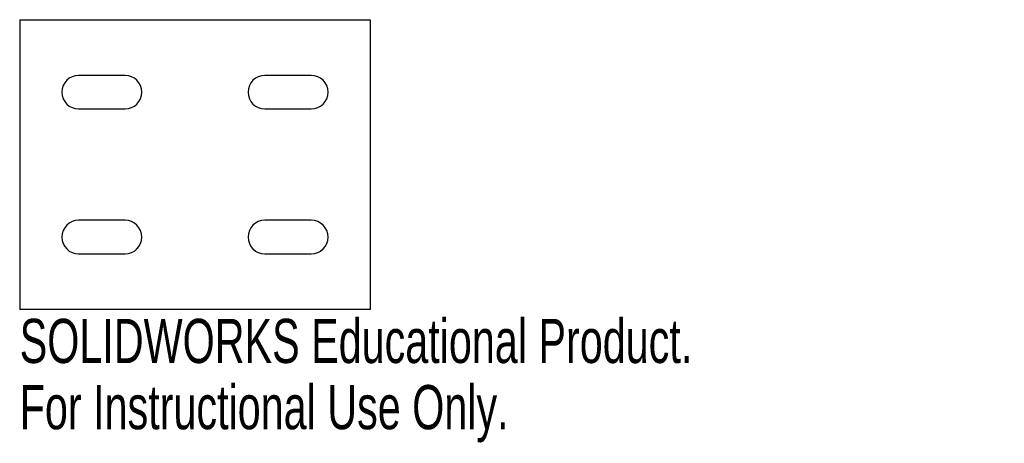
# Model space of a CAD drawing. Header units: inches. Extents: x -0.4 to 3.85, y -1.2 to 0.62.
import ezdxf

# ---------------------------------------------------------------- set-up
doc = ezdxf.new("R2010")
doc.units = ezdxf.units.IN
doc.header["$MEASUREMENT"] = 0
doc.styles.add('SLDTEXTSTYLE0', font='TXT', dxfattribs={"width": 0.7})

msp = doc.modelspace()

# ---------------------------------------------------------------- linework, layer by layer
at = {"color": 7, "linetype": 'Continuous', "lineweight": 25}
for p, q in [((-0.4, 0.625), (-0.4, -0.625)), ((-0.4, 0.625), (1.1116, 0.625)), ((1.1116, 0.625), (1.1116, -0.625)), ((0.0542, 0.385), (-0.1457, 0.385)), ((0.8574, 0.385), (0.6574, 0.385)), ((-0.1457, 0.24), (0.0542, 0.24)), ((0.6574, 0.24), (0.8574, 0.24)), ((0.0542, -0.24), (-0.1457, -0.24)), ((0.8574, -0.24), (0.6574, -0.24)), ((-0.1457, -0.385), (0.0542, -0.385)), ((0.6574, -0.385), (0.8574, -0.385)), ((1.1116, -0.625), (-0.4, -0.625))]:
    msp.add_line(p, q, dxfattribs=at)
for centre, start, end in [((-0.1457, 0.3125), 90, 270), ((0.0542, 0.3125), 270, 90), ((0.6574, 0.3125), 90, 270), ((0.8574, 0.3125), 270, 90), ((-0.1457, -0.3125), 90, 270), ((0.0542, -0.3125), 270, 90), ((0.6574, -0.3125), 90, 270), ((0.8574, -0.3125), 270, 90)]:
    msp.add_arc(centre, 0.0725, start, end, dxfattribs=at)

# ---------------------------------------------------------------- texts
at = {"color": 7, "linetype": 'Continuous', "char_height": 0.1903, "attachment_point": 1, "style": 'SLDTEXTSTYLE0'}
for s, insert in [('SOLIDWORKS Educational Product.', (-0.4, -0.6651)), ('For Instructional Use Only.', (-0.4, -0.9506))]:
    msp.add_mtext(s, dxfattribs=dict(at, insert=insert))

doc.saveas('drawing.dxf')
